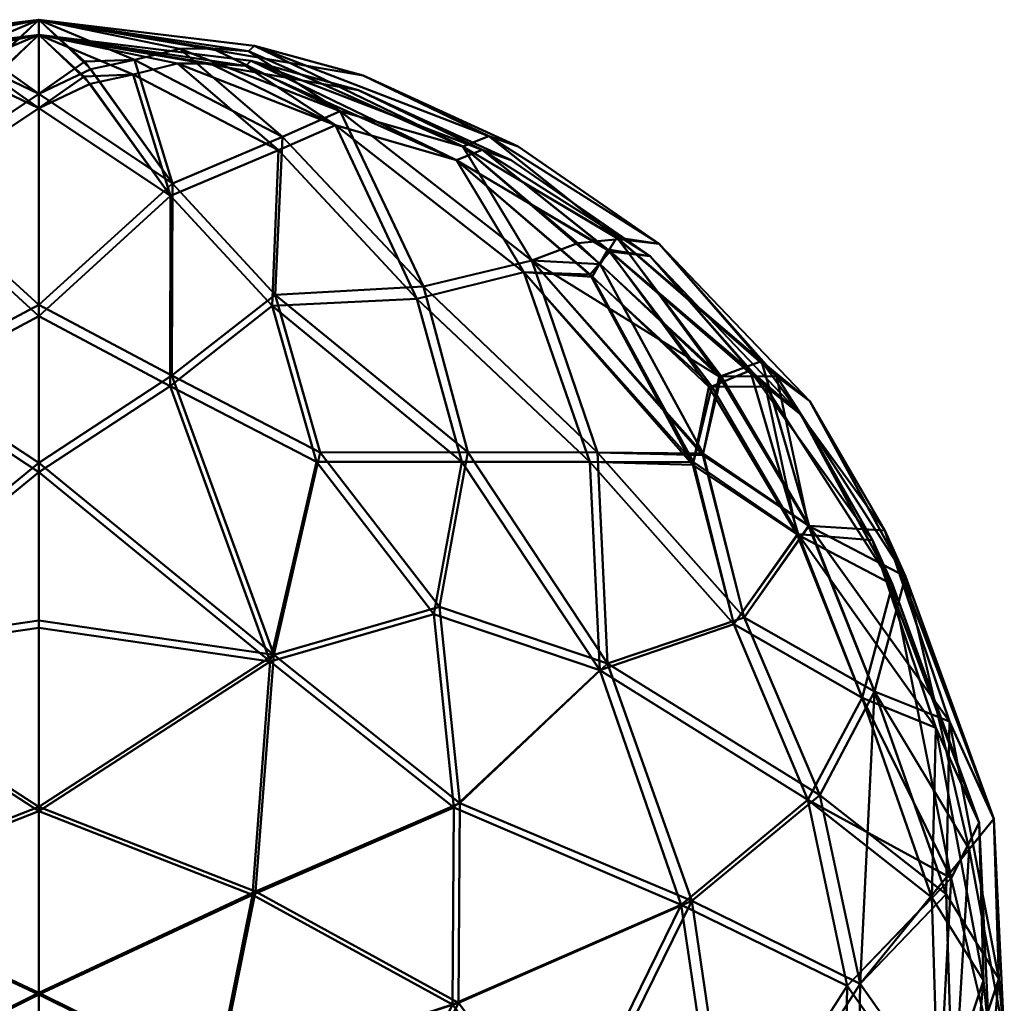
# Model space of a CAD drawing. Header units: millimetres. Extents: x -1875 to 2125, y -150 to 301.
# Tile 7 of 8: x 124 to 200, y 225 to 301. Entities that reach past the tile are written whole.
import ezdxf

# ---------------------------------------------------------------- set-up
doc = ezdxf.new("R2010")
doc.units = ezdxf.units.MM
doc.layers.add('E-LITE-EQPM', color=33, linetype='Continuous', lineweight=40)

msp = doc.modelspace()

# ---------------------------------------------------------------- meshes
at = {"layer": 'E-LITE-EQPM'}
mesh = msp.add_polyface(dxfattribs=at)
corners = [(106.188, 291.866, 1739.617), (117.61, 297.822, 1749.962), (114.672, 288.263, 1729.595), (117.61, 297.822, 1790.038), (121.46, 297.686, 1791.519), (125, 300.927, 1770), (108.805, 298.498, 1779.806), (125, 300.927, 1770), (108.346, 298.901, 1774.739), (114.672, 288.263, 1810.405), (125, 295.198, 1798.748), (114.124, 298.677, 1755.37), (125, 300.927, 1770), (99.945, 296.618, 1770), (101.719, 293.859, 1748.361), (120.989, 297.107, 1746.714), (125, 300.927, 1770), (125, 297.32, 1751.902), (125, 295.198, 1741.252), (92.229, 291.122, 1752.661), (108.346, 298.901, 1765.261), (108.805, 298.498, 1760.194), (90.236, 291.93, 1762.248), (95.281, 280.295, 1812.259), (106.188, 291.866, 1800.383), (101.719, 293.859, 1791.639), (125, 300.927, 1770), (90.236, 291.93, 1777.752), (92.229, 291.122, 1787.339), (125, 298.062, 1784.374), (125, 300.927, 1770), (111.579, 298.7, 1757.799), (125, 300.927, 1770), (95.281, 280.295, 1727.741), (125, 300.927, 1770), (111.579, 298.7, 1782.201), (114.124, 298.677, 1784.63), (125, 300.927, 1770), (125, 300.927, 1770), (125, 300.927, 1770), (125, 300.927, 1770)]
mesh.append_faces([[corners[k] for k in face] for face in [(21, 20, 30)]], dxfattribs={"vtx0": -1})
mesh.append_faces([[corners[k] for k in face] for face in [(3, 4, 5), (16, 15, 1)]], dxfattribs={"vtx0": -1, "vtx1": -1})
mesh.append_faces([[corners[k] for k in face] for face in [(0, 1, 2), (4, 9, 10), (1, 0, 11), (11, 0, 14), (19, 20, 21), (13, 20, 22), (23, 24, 25), (27, 28, 8), (14, 19, 21), (22, 20, 19), (21, 31, 14), (33, 14, 0), (1, 15, 2), (2, 15, 18), (27, 8, 13), (6, 8, 28), (25, 6, 28), (35, 6, 25), (25, 24, 36), (3, 36, 24), (9, 3, 24), (31, 11, 14), (25, 36, 35), (9, 4, 3)]], dxfattribs={"vtx0": -1, "vtx1": -1, "vtx2": -1})
mesh.append_faces([[corners[k] for k in face] for face in [(15, 16, 17, 18), (4, 10, 29, 5)]], dxfattribs={"vtx0": -1, "vtx3": -1})
mesh.append_faces([[corners[k] for k in face] for face in [(26, 20, 13), (34, 1, 11), (39, 35, 36), (40, 6, 35)]], dxfattribs={"vtx1": -1})
mesh.append_faces([[corners[k] for k in face] for face in [(6, 7, 8), (8, 12, 13), (31, 32, 11), (3, 37, 36), (21, 38, 31)]], dxfattribs={"vtx2": -1})
mesh = msp.add_polyface(dxfattribs=at)
corners = [(143.812, 291.866, 1800.383), (132.39, 297.822, 1790.038), (135.328, 288.263, 1810.405), (132.39, 297.822, 1749.962), (128.54, 297.686, 1748.481), (125, 300.927, 1770), (141.195, 298.498, 1760.194), (125, 300.927, 1770), (141.654, 298.901, 1765.261), (135.328, 288.263, 1729.595), (125, 295.198, 1741.252), (135.876, 298.677, 1784.63), (125, 300.927, 1770), (150.055, 296.618, 1770), (148.281, 293.859, 1791.639), (129.011, 297.107, 1793.286), (125, 300.927, 1770), (125, 297.32, 1788.098), (125, 295.198, 1798.748), (157.771, 291.122, 1787.339), (141.654, 298.901, 1774.739), (141.195, 298.498, 1779.806), (159.764, 291.93, 1777.752), (154.719, 280.295, 1727.741), (143.812, 291.866, 1739.617), (148.281, 293.859, 1748.361), (125, 300.927, 1770), (159.764, 291.93, 1762.248), (157.771, 291.122, 1752.661), (125, 298.062, 1755.626), (125, 300.927, 1770), (138.421, 298.7, 1782.201), (125, 300.927, 1770), (125, 300.927, 1770), (138.421, 298.7, 1757.799), (135.876, 298.677, 1755.37), (125, 300.927, 1770), (125, 300.927, 1770), (125, 300.927, 1770), (125, 300.927, 1770)]
mesh.append_faces([[corners[k] for k in face] for face in [(21, 20, 30)]], dxfattribs={"vtx0": -1})
mesh.append_faces([[corners[k] for k in face] for face in [(3, 4, 5), (16, 15, 1)]], dxfattribs={"vtx0": -1, "vtx1": -1})
mesh.append_faces([[corners[k] for k in face] for face in [(0, 1, 2), (4, 9, 10), (1, 0, 11), (11, 0, 14), (19, 20, 21), (13, 20, 22), (23, 24, 25), (27, 28, 8), (14, 19, 21), (22, 20, 19), (21, 31, 14), (1, 15, 2), (2, 15, 18), (27, 8, 13), (6, 8, 28), (25, 6, 28), (34, 6, 25), (25, 24, 35), (3, 35, 24), (9, 3, 24), (31, 11, 14), (25, 35, 34), (9, 4, 3)]], dxfattribs={"vtx0": -1, "vtx1": -1, "vtx2": -1})
mesh.append_faces([[corners[k] for k in face] for face in [(15, 16, 17, 18), (4, 10, 29, 5)]], dxfattribs={"vtx0": -1, "vtx3": -1})
mesh.append_faces([[corners[k] for k in face] for face in [(26, 20, 13), (33, 1, 11), (38, 34, 35), (39, 6, 34)]], dxfattribs={"vtx1": -1})
mesh.append_faces([[corners[k] for k in face] for face in [(6, 7, 8), (8, 12, 13), (31, 32, 11), (3, 36, 35), (21, 37, 31)]], dxfattribs={"vtx2": -1})
mesh = msp.add_polyface(dxfattribs=at)
corners = [(106.497, 290.84, 1799.883), (117.724, 296.696, 1789.692), (114.834, 287.326, 1809.697), (121.505, 296.547, 1748.796), (114.834, 287.326, 1730.303), (125, 294.092, 1741.672), (114.296, 297.533, 1784.39), (121.042, 295.979, 1792.936), (125, 299.744, 1770), (125, 296.19, 1787.815), (125, 294.092, 1798.328), (125, 299.744, 1770), (108.599, 297.748, 1774.666), (100.31, 295.493, 1770), (92.72, 290.071, 1787.105), (109.049, 297.349, 1779.665), (102.089, 292.788, 1791.302), (90.753, 290.87, 1777.648), (108.599, 297.748, 1765.334), (125, 299.744, 1770), (90.753, 290.87, 1762.352), (92.72, 290.071, 1752.895), (95.798, 279.354, 1728.265), (106.497, 290.84, 1740.117), (102.089, 292.788, 1748.698), (125, 299.744, 1770), (117.724, 296.696, 1750.308), (125, 296.918, 1755.836), (109.049, 297.349, 1760.335), (125, 299.744, 1770), (125, 299.744, 1770), (111.776, 297.548, 1782.024), (125, 299.744, 1770), (95.798, 279.354, 1811.735), (125, 299.744, 1770), (111.776, 297.548, 1757.976), (114.296, 297.533, 1755.61), (125, 299.744, 1770), (125, 299.744, 1770), (125, 299.744, 1770), (125, 299.744, 1770)]
mesh.append_faces([[corners[k] for k in face] for face in [(13, 18, 19), (18, 28, 29), (15, 12, 30)]], dxfattribs={"vtx0": -1})
mesh.append_faces([[corners[k] for k in face] for face in [(8, 7, 1)]], dxfattribs={"vtx0": -1, "vtx1": -1})
mesh.append_faces([[corners[k] for k in face] for face in [(0, 1, 2), (3, 4, 5), (1, 0, 6), (14, 15, 16), (6, 0, 16), (14, 12, 15), (13, 12, 17), (20, 21, 18), (22, 23, 24), (17, 12, 14), (15, 31, 16), (33, 16, 0), (1, 7, 2), (2, 7, 10), (20, 18, 13), (28, 18, 21), (24, 28, 21), (35, 28, 24), (24, 23, 36), (26, 36, 23), (4, 26, 23), (31, 6, 16), (24, 36, 35), (4, 3, 26)]], dxfattribs={"vtx0": -1, "vtx1": -1, "vtx2": -1})
mesh.append_faces([[corners[k] for k in face] for face in [(3, 25, 26)]], dxfattribs={"vtx0": -1, "vtx2": -1})
mesh.append_faces([[corners[k] for k in face] for face in [(7, 8, 9, 10), (3, 5, 27, 25)]], dxfattribs={"vtx0": -1, "vtx3": -1})
mesh.append_faces([[corners[k] for k in face] for face in [(11, 12, 13), (34, 1, 6), (39, 35, 36), (40, 28, 35)]], dxfattribs={"vtx1": -1})
mesh.append_faces([[corners[k] for k in face] for face in [(31, 32, 6), (26, 37, 36), (15, 38, 31)]], dxfattribs={"vtx2": -1})
mesh = msp.add_polyface(dxfattribs=at)
corners = [(143.503, 290.84, 1740.117), (132.276, 296.696, 1750.308), (135.166, 287.326, 1730.303), (128.495, 296.547, 1791.204), (135.166, 287.326, 1809.697), (125, 294.092, 1798.328), (135.704, 297.533, 1755.61), (128.958, 295.979, 1747.064), (125, 299.744, 1770), (125, 296.19, 1752.185), (125, 294.092, 1741.672), (125, 299.744, 1770), (141.401, 297.748, 1765.334), (149.69, 295.493, 1770), (157.28, 290.071, 1752.895), (140.951, 297.349, 1760.335), (147.911, 292.788, 1748.698), (159.247, 290.87, 1762.352), (141.401, 297.748, 1774.666), (125, 299.744, 1770), (159.247, 290.87, 1777.648), (157.28, 290.071, 1787.105), (125, 299.744, 1770), (132.276, 296.696, 1789.692), (125, 296.918, 1784.164), (140.951, 297.349, 1779.665), (125, 299.744, 1770), (125, 299.744, 1770), (138.224, 297.548, 1757.976), (125, 299.744, 1770), (154.202, 279.354, 1728.265), (125, 299.744, 1770), (147.911, 292.788, 1791.302), (138.224, 297.548, 1782.024), (143.503, 290.84, 1799.883), (135.704, 297.533, 1784.39), (125, 299.744, 1770), (125, 299.744, 1770), (125, 299.744, 1770), (125, 299.744, 1770)]
mesh.append_faces([[corners[k] for k in face] for face in [(13, 18, 19), (18, 25, 26), (15, 12, 27)]], dxfattribs={"vtx0": -1})
mesh.append_faces([[corners[k] for k in face] for face in [(8, 7, 1)]], dxfattribs={"vtx0": -1, "vtx1": -1})
mesh.append_faces([[corners[k] for k in face] for face in [(0, 1, 2), (3, 4, 5), (1, 0, 6), (14, 15, 16), (6, 0, 16), (14, 12, 15), (13, 12, 17), (20, 21, 18), (17, 12, 14), (15, 28, 16), (30, 16, 0), (1, 7, 2), (2, 7, 10), (20, 18, 13), (25, 18, 21), (32, 25, 21), (33, 25, 32), (32, 34, 35), (23, 35, 34), (4, 23, 34), (28, 6, 16), (32, 35, 33), (4, 3, 23)]], dxfattribs={"vtx0": -1, "vtx1": -1, "vtx2": -1})
mesh.append_faces([[corners[k] for k in face] for face in [(3, 22, 23)]], dxfattribs={"vtx0": -1, "vtx2": -1})
mesh.append_faces([[corners[k] for k in face] for face in [(7, 8, 9, 10), (3, 5, 24, 22)]], dxfattribs={"vtx0": -1, "vtx3": -1})
mesh.append_faces([[corners[k] for k in face] for face in [(11, 12, 13), (31, 1, 6), (38, 33, 35), (39, 25, 33)]], dxfattribs={"vtx1": -1})
mesh.append_faces([[corners[k] for k in face] for face in [(28, 29, 6), (23, 36, 35), (15, 37, 28)]], dxfattribs={"vtx2": -1})
mesh = msp.add_polyface(dxfattribs=at)
corners = [(148.281, 293.859, 1748.361), (163.094, 282.323, 1738.482), (154.719, 280.295, 1727.741), (163.094, 282.323, 1801.518), (157.771, 291.122, 1787.339), (148.281, 293.859, 1791.639), (154.719, 280.295, 1812.259), (168.178, 267.488, 1815.092), (176.339, 267.411, 1734.386), (168.377, 282.037, 1745.607), (177.735, 273.388, 1745.681), (159.764, 291.93, 1762.248), (169.674, 284.083, 1754.284), (157.771, 291.122, 1752.661), (180.843, 274.547, 1758.058), (184.596, 271.455, 1769.331), (190.375, 261.458, 1760.585), (159.764, 291.93, 1777.752), (169.803, 283.975, 1785.752), (172.944, 283.601, 1770), (177.568, 273.359, 1794.735), (181.999, 273.389, 1781.111), (166.653, 283.656, 1793.609), (176.306, 267.268, 1805.828), (162.046, 291.122, 1771.477), (150.055, 296.618, 1770), (168.178, 267.488, 1724.909), (158.145, 267.493, 1717.098), (158.145, 267.493, 1822.902), (184.475, 261.797, 1798.303), (184.533, 261.821, 1741.85), (191.991, 257.882, 1780.774)]
mesh.append_faces([[corners[k] for k in face] for face in [(0, 1, 2), (3, 4, 5), (6, 7, 3), (8, 9, 10), (9, 8, 1), (11, 12, 13), (14, 10, 12), (15, 16, 14), (17, 18, 19), (20, 21, 18), (22, 20, 18), (6, 3, 5), (3, 7, 23), (18, 17, 4), (24, 25, 17), (24, 11, 25), (1, 0, 13), (13, 12, 9), (1, 26, 2), (2, 26, 27), (7, 6, 28), (22, 18, 4), (29, 21, 20), (19, 18, 21), (1, 8, 26), (30, 10, 14), (19, 12, 11), (9, 12, 10), (12, 19, 14), (15, 19, 21), (19, 15, 14), (31, 15, 21), (3, 23, 20), (13, 9, 1), (17, 19, 24), (11, 24, 19), (4, 3, 22), (20, 22, 3)]], dxfattribs={"vtx0": -1, "vtx1": -1, "vtx2": -1})
mesh = msp.add_polyface(dxfattribs=at)
corners = [(168.969, 283.161, 1754.509), (167.766, 281.064, 1745.916), (176.999, 272.581, 1746.157), (162.471, 281.42, 1738.928), (157.28, 290.071, 1752.895), (147.911, 292.788, 1748.698), (176.782, 272.544, 1794.383), (169.134, 283.022, 1785.537), (181.151, 272.583, 1780.927), (162.471, 281.42, 1801.072), (154.202, 279.354, 1811.735), (147.911, 292.788, 1791.302), (154.202, 279.354, 1728.265), (167.571, 266.759, 1725.621), (175.555, 266.534, 1805.275), (167.596, 281.224, 1794.018), (183.677, 261.167, 1742.355), (175.598, 266.72, 1735.002), (172.236, 282.652, 1770), (159.247, 290.87, 1762.352), (179.982, 273.814, 1758.476), (157.28, 290.071, 1787.105), (159.247, 290.87, 1777.648), (161.502, 290.071, 1768.541), (149.69, 295.493, 1770), (167.571, 266.759, 1814.379), (157.687, 266.753, 1822.095), (157.687, 266.753, 1717.905), (183.903, 270.414, 1769.421), (189.442, 260.71, 1760.7), (183.602, 261.135, 1797.842)]
mesh.append_faces([[corners[k] for k in face] for face in [(0, 1, 2), (3, 4, 5), (6, 7, 8), (9, 10, 11), (12, 13, 3), (14, 9, 15), (16, 2, 17), (0, 18, 19), (2, 20, 0), (7, 21, 22), (12, 3, 5), (3, 13, 17), (0, 19, 4), (23, 24, 19), (23, 22, 24), (9, 11, 21), (21, 7, 15), (9, 25, 10), (26, 10, 25), (12, 27, 13), (17, 2, 1), (18, 7, 22), (15, 7, 6), (7, 18, 8), (18, 20, 28), (1, 4, 3), (16, 20, 2), (28, 20, 29), (18, 0, 20), (18, 28, 8), (9, 14, 25), (30, 6, 8), (4, 1, 0), (17, 1, 3), (19, 18, 23), (22, 23, 18), (14, 15, 6), (21, 15, 9)]], dxfattribs={"vtx0": -1, "vtx1": -1, "vtx2": -1})
mesh = msp.add_polyface(dxfattribs=at)
corners = [(106.858, 251.836, 1838.004), (92.47, 240.383, 1836.014), (108.267, 233.561, 1842.71), (125, 254.487, 1839.349), (125, 266.687, 1831.227), (114.672, 288.263, 1729.595), (114.731, 273.418, 1712.867), (106.744, 279.652, 1720.957), (101.719, 293.859, 1791.639), (86.906, 282.323, 1801.518), (95.281, 280.295, 1812.259), (92.47, 240.383, 1703.986), (106.858, 251.836, 1701.996), (108.267, 233.561, 1697.29), (103.26, 267.488, 1711.476), (94.032, 255.553, 1708.451), (114.672, 288.263, 1810.405), (106.744, 279.652, 1819.043), (114.731, 273.418, 1827.133), (125, 240.105, 1842.175), (103.26, 267.488, 1828.524), (94.032, 255.553, 1831.549), (125, 240.105, 1697.825), (125, 266.687, 1708.773), (125, 278.888, 1716.895), (106.188, 291.866, 1739.617), (91.855, 267.493, 1717.098), (106.188, 291.866, 1800.383), (125, 278.888, 1823.105), (125, 287.043, 1810.927), (125, 295.198, 1798.748), (91.855, 267.493, 1822.902), (95.281, 280.295, 1727.741), (125, 254.487, 1700.651), (125, 295.198, 1741.252), (125, 287.043, 1729.073)]
mesh.append_faces([[corners[k] for k in face] for face in [(28, 18, 4), (33, 12, 23), (22, 12, 33)]], dxfattribs={"vtx0": -1, "vtx1": -1})
mesh.append_faces([[corners[k] for k in face] for face in [(0, 1, 2), (5, 6, 7), (8, 9, 10), (11, 12, 13), (6, 12, 14), (14, 12, 15), (16, 17, 18), (0, 20, 21), (0, 2, 19), (4, 18, 0), (11, 15, 12), (12, 22, 13), (23, 12, 6), (21, 1, 0), (7, 25, 5), (15, 26, 14), (27, 10, 17), (17, 20, 18), (21, 20, 31), (17, 31, 20), (7, 26, 32), (16, 18, 28), (0, 18, 20), (27, 17, 16), (31, 17, 10), (7, 6, 14), (5, 24, 6), (26, 7, 14), (25, 7, 32)]], dxfattribs={"vtx0": -1, "vtx1": -1, "vtx2": -1})
mesh.append_faces([[corners[k] for k in face] for face in [(0, 19, 3), (6, 24, 23)]], dxfattribs={"vtx0": -1, "vtx2": -1})
mesh.append_faces([[corners[k] for k in face] for face in [(16, 28, 29, 30), (5, 34, 35, 24)]], dxfattribs={"vtx0": -1, "vtx3": -1})
mesh.append_faces([[corners[k] for k in face] for face in [(3, 4, 0)]], dxfattribs={"vtx1": -1, "vtx2": -1})
mesh = msp.add_polyface(dxfattribs=at)
corners = [(143.142, 251.836, 1701.996), (157.53, 240.383, 1703.986), (141.733, 233.561, 1697.29), (125, 254.487, 1700.651), (125, 266.687, 1708.773), (135.328, 288.263, 1810.405), (135.269, 273.418, 1827.133), (143.256, 279.652, 1819.043), (157.53, 240.383, 1836.014), (143.142, 251.836, 1838.004), (141.733, 233.561, 1842.71), (146.74, 267.488, 1828.524), (155.968, 255.553, 1831.549), (135.269, 273.418, 1712.867), (146.74, 267.488, 1711.476), (125, 240.105, 1697.825), (155.968, 255.553, 1708.451), (125, 240.105, 1842.175), (125, 278.888, 1823.105), (125, 266.687, 1831.227), (154.719, 280.295, 1812.259), (148.281, 293.859, 1791.639), (143.812, 291.866, 1800.383), (158.145, 267.493, 1822.902), (143.812, 291.866, 1739.617), (154.719, 280.295, 1727.741), (143.256, 279.652, 1720.957), (135.328, 288.263, 1729.595), (125, 278.888, 1716.895), (125, 287.043, 1729.073), (125, 295.198, 1741.252), (158.145, 267.493, 1717.098), (125, 254.487, 1839.349), (125, 295.198, 1798.748), (125, 287.043, 1810.927)]
mesh.append_faces([[corners[k] for k in face] for face in [(32, 9, 19), (17, 9, 32)]], dxfattribs={"vtx0": -1, "vtx1": -1})
mesh.append_faces([[corners[k] for k in face] for face in [(0, 1, 2), (5, 6, 7), (8, 9, 10), (6, 9, 11), (11, 9, 12), (13, 14, 0), (0, 14, 16), (0, 2, 15), (4, 13, 0), (8, 12, 9), (9, 17, 10), (16, 1, 0), (20, 21, 22), (6, 5, 18), (7, 22, 5), (12, 23, 11), (24, 25, 26), (26, 14, 13), (16, 14, 31), (26, 31, 14), (7, 23, 20), (28, 27, 13), (26, 13, 27), (24, 26, 27), (31, 26, 25), (7, 6, 11), (9, 6, 19), (23, 7, 11), (22, 7, 20)]], dxfattribs={"vtx0": -1, "vtx1": -1, "vtx2": -1})
mesh.append_faces([[corners[k] for k in face] for face in [(0, 15, 3), (6, 18, 19), (13, 4, 28)]], dxfattribs={"vtx0": -1, "vtx2": -1})
mesh.append_faces([[corners[k] for k in face] for face in [(27, 28, 29, 30), (5, 33, 34, 18)]], dxfattribs={"vtx0": -1, "vtx3": -1})
mesh.append_faces([[corners[k] for k in face] for face in [(3, 4, 0)]], dxfattribs={"vtx1": -1, "vtx2": -1})
mesh = msp.add_polyface(dxfattribs=at)
corners = [(107.122, 251.322, 1836.967), (103.561, 266.759, 1827.638), (114.872, 272.607, 1826.28), (106.985, 278.806, 1818.252), (114.834, 287.326, 1809.697), (108.504, 233.299, 1841.572), (92.937, 240.033, 1834.977), (107.122, 251.322, 1703.033), (125, 253.937, 1701.703), (125, 265.97, 1709.692), (108.504, 233.299, 1698.428), (92.937, 240.033, 1705.023), (94.477, 254.986, 1830.605), (114.834, 287.326, 1730.303), (106.985, 278.806, 1721.748), (114.872, 272.607, 1713.72), (125, 239.76, 1841.057), (125, 278.002, 1822.318), (125, 265.97, 1830.308), (125, 239.76, 1698.943), (103.561, 266.759, 1712.362), (94.477, 254.986, 1709.395), (92.313, 266.753, 1822.095), (95.798, 279.354, 1811.735), (87.529, 281.42, 1801.072), (102.089, 292.788, 1791.302), (106.497, 290.84, 1799.883), (106.497, 290.84, 1740.117), (95.798, 279.354, 1728.265), (125, 278.002, 1717.682), (125, 286.047, 1729.677), (125, 294.092, 1741.672), (92.313, 266.753, 1717.905), (125, 253.937, 1838.297), (125, 294.092, 1798.328), (125, 286.047, 1810.323)]
mesh.append_faces([[corners[k] for k in face] for face in [(33, 0, 18), (29, 15, 9), (16, 0, 33)]], dxfattribs={"vtx0": -1, "vtx1": -1})
mesh.append_faces([[corners[k] for k in face] for face in [(0, 1, 2), (3, 4, 2), (0, 5, 6), (10, 7, 11), (1, 0, 12), (13, 14, 15), (6, 12, 0), (0, 16, 5), (7, 20, 21), (7, 10, 19), (9, 15, 7), (12, 22, 1), (21, 11, 7), (23, 24, 25), (4, 17, 2), (3, 26, 4), (23, 3, 22), (27, 28, 14), (14, 20, 15), (32, 21, 20), (32, 20, 14), (0, 2, 18), (2, 1, 3), (22, 3, 1), (26, 3, 23), (13, 15, 29), (7, 15, 20), (27, 14, 13), (32, 14, 28)]], dxfattribs={"vtx0": -1, "vtx1": -1, "vtx2": -1})
mesh.append_faces([[corners[k] for k in face] for face in [(7, 8, 9), (2, 17, 18), (7, 19, 8)]], dxfattribs={"vtx0": -1, "vtx2": -1})
mesh.append_faces([[corners[k] for k in face] for face in [(13, 29, 30, 31), (4, 34, 35, 17)]], dxfattribs={"vtx0": -1, "vtx3": -1})
mesh = msp.add_polyface(dxfattribs=at)
corners = [(142.878, 251.322, 1703.033), (146.439, 266.759, 1712.362), (135.128, 272.607, 1713.72), (143.015, 278.806, 1721.748), (135.166, 287.326, 1730.303), (141.496, 233.299, 1698.428), (157.063, 240.033, 1705.023), (142.878, 251.322, 1836.967), (125, 253.937, 1838.297), (125, 265.97, 1830.308), (141.496, 233.299, 1841.572), (157.063, 240.033, 1834.977), (154.202, 279.354, 1811.735), (143.503, 290.84, 1799.883), (147.911, 292.788, 1791.302), (155.523, 254.986, 1709.395), (135.128, 272.607, 1826.28), (135.166, 287.326, 1809.697), (143.015, 278.806, 1818.252), (125, 239.76, 1698.943), (125, 278.002, 1717.682), (125, 265.97, 1709.692), (125, 239.76, 1841.057), (146.439, 266.759, 1827.638), (155.523, 254.986, 1830.605), (157.687, 266.753, 1717.905), (143.503, 290.84, 1740.117), (154.202, 279.354, 1728.265), (125, 278.002, 1822.318), (125, 286.047, 1810.323), (125, 294.092, 1798.328), (157.687, 266.753, 1822.095), (125, 253.937, 1701.703), (125, 294.092, 1741.672), (125, 286.047, 1729.677)]
mesh.append_faces([[corners[k] for k in face] for face in [(32, 0, 21), (19, 0, 32)]], dxfattribs={"vtx0": -1, "vtx1": -1})
mesh.append_faces([[corners[k] for k in face] for face in [(0, 1, 2), (3, 4, 2), (0, 5, 6), (10, 7, 11), (12, 13, 14), (1, 0, 15), (16, 17, 18), (6, 15, 0), (0, 19, 5), (7, 23, 24), (7, 10, 22), (9, 16, 7), (15, 25, 1), (24, 11, 7), (2, 4, 20), (3, 26, 4), (27, 3, 25), (13, 12, 18), (18, 23, 16), (31, 24, 23), (31, 23, 18), (3, 2, 1), (0, 2, 21), (25, 3, 1), (26, 3, 27), (28, 17, 16), (23, 7, 16), (13, 18, 17), (31, 18, 12)]], dxfattribs={"vtx0": -1, "vtx1": -1, "vtx2": -1})
mesh.append_faces([[corners[k] for k in face] for face in [(7, 8, 9), (2, 20, 21), (7, 22, 8)]], dxfattribs={"vtx0": -1, "vtx2": -1})
mesh.append_faces([[corners[k] for k in face] for face in [(17, 28, 29, 30), (4, 33, 34, 20)]], dxfattribs={"vtx0": -1, "vtx3": -1})
mesh.append_faces([[corners[k] for k in face] for face in [(9, 28, 16)]], dxfattribs={"vtx1": -1, "vtx2": -1})
mesh = msp.add_polyface(dxfattribs=at)
corners = [(184.533, 261.821, 1741.85), (190.375, 261.458, 1760.585), (195.394, 246.688, 1754.55), (168.178, 267.488, 1815.092), (179.506, 254.729, 1812.714), (176.306, 267.268, 1805.828), (179.506, 254.729, 1727.286), (176.339, 267.411, 1734.386), (181.999, 273.389, 1781.111), (184.475, 261.797, 1798.303), (191.991, 257.882, 1780.774), (185.372, 240.986, 1728.126), (168.94, 251.18, 1714.714), (158.145, 267.493, 1717.098), (155.968, 255.553, 1708.451), (168.178, 267.488, 1724.909), (175.453, 232.837, 1714.939), (157.53, 240.383, 1703.986), (198.82, 239.177, 1770), (168.94, 251.18, 1825.286), (157.53, 240.383, 1836.014), (175.453, 232.837, 1825.061), (185.372, 240.986, 1811.874), (189.597, 248.998, 1800.329), (189.597, 248.998, 1739.671), (195.117, 233.35, 1744.435), (196.897, 236.811, 1788.367), (158.145, 267.493, 1822.902), (155.968, 255.553, 1831.549), (177.568, 273.359, 1794.735), (180.843, 274.547, 1758.058), (184.596, 271.455, 1769.331), (177.735, 273.388, 1745.681), (188.471, 226.418, 1809.952)]
mesh.append_faces([[corners[k] for k in face] for face in [(0, 1, 2), (3, 4, 5), (0, 6, 7), (8, 9, 10), (11, 12, 6), (13, 12, 14), (7, 6, 15), (12, 16, 17), (16, 12, 11), (18, 1, 10), (19, 20, 21), (19, 4, 3), (4, 22, 23), (6, 12, 15), (6, 24, 11), (2, 25, 24), (10, 23, 26), (27, 28, 19), (22, 19, 21), (5, 9, 29), (0, 30, 1), (13, 15, 12), (12, 17, 14), (20, 19, 28), (27, 19, 3), (31, 10, 1), (25, 11, 24), (0, 7, 32), (6, 0, 24), (22, 4, 19), (33, 23, 22), (24, 0, 2), (1, 18, 2), (10, 26, 18), (9, 4, 23), (4, 9, 5), (10, 9, 23)]], dxfattribs={"vtx0": -1, "vtx1": -1, "vtx2": -1})
mesh = msp.add_polyface(dxfattribs=at)
corners = [(189.442, 260.71, 1760.7), (197.678, 238.846, 1770), (190.987, 257.268, 1780.606), (167.571, 266.759, 1725.621), (178.701, 254.211, 1727.985), (175.598, 266.72, 1735.002), (184.427, 240.63, 1811.247), (168.346, 250.65, 1824.396), (178.701, 254.211, 1812.015), (157.687, 266.753, 1822.095), (155.523, 254.986, 1830.605), (194.013, 233.097, 1744.804), (188.621, 248.51, 1740.144), (184.427, 240.63, 1728.753), (179.982, 273.814, 1758.476), (183.677, 261.167, 1742.355), (168.346, 250.65, 1715.604), (157.063, 240.033, 1705.023), (174.646, 232.517, 1715.77), (174.646, 232.517, 1824.23), (157.063, 240.033, 1834.977), (194.328, 246.187, 1754.761), (195.515, 234.578, 1790.045), (188.621, 248.51, 1799.856), (183.602, 261.135, 1797.842), (181.151, 272.583, 1780.927), (183.903, 270.414, 1769.421), (175.555, 266.534, 1805.275), (167.571, 266.759, 1814.379), (155.523, 254.986, 1709.395), (157.687, 266.753, 1717.905), (176.782, 272.544, 1794.383)]
mesh.append_faces([[corners[k] for k in face] for face in [(0, 1, 2), (3, 4, 5), (6, 7, 8), (9, 7, 10), (11, 12, 13), (14, 15, 0), (16, 17, 18), (16, 4, 3), (4, 13, 12), (7, 19, 20), (19, 7, 6), (13, 16, 18), (11, 21, 12), (1, 22, 2), (2, 23, 24), (2, 25, 26), (8, 27, 24), (8, 7, 28), (27, 8, 28), (8, 23, 6), (24, 25, 2), (17, 16, 29), (30, 16, 3), (16, 30, 29), (7, 20, 10), (7, 9, 28), (13, 4, 16), (15, 4, 12), (4, 15, 5), (15, 12, 21), (22, 6, 23), (21, 0, 15), (1, 0, 21), (22, 23, 2), (2, 26, 0), (24, 27, 31), (8, 24, 23)]], dxfattribs={"vtx0": -1, "vtx1": -1, "vtx2": -1})
mesh = msp.add_polyface(dxfattribs=at)
corners = [(188.471, 226.418, 1730.048), (195.117, 233.35, 1744.435), (195.672, 216.206, 1746.849), (188.471, 226.418, 1809.952), (175.453, 232.837, 1825.061), (178.665, 211.07, 1820.243), (197.311, 206.563, 1765.394), (187.47, 189.823, 1749.532), (191.913, 202.612, 1745.421), (179.817, 193.894, 1730.075), (166.676, 197.218, 1714.647), (178.665, 211.07, 1719.757), (179.817, 193.894, 1809.925), (188.176, 208.456, 1806.45), (188.176, 208.456, 1733.55), (199.193, 226.791, 1759.064), (175.453, 232.837, 1714.939), (185.372, 240.986, 1728.126), (187.47, 189.823, 1790.468), (196.922, 207.436, 1780.499), (192.696, 202.611, 1792.33), (199.62, 222.331, 1776.626), (196.897, 236.811, 1788.367), (195.672, 216.206, 1793.151), (189.371, 187.437, 1770), (185.372, 240.986, 1811.874), (195.394, 246.688, 1754.55), (198.82, 239.177, 1770), (189.597, 248.998, 1800.329)]
mesh.append_faces([[corners[k] for k in face] for face in [(0, 1, 2), (3, 4, 5), (6, 7, 8), (9, 10, 11), (12, 13, 5), (14, 9, 11), (1, 15, 2), (9, 14, 8), (0, 11, 16), (0, 2, 14), (0, 17, 1), (15, 6, 2), (18, 19, 20), (21, 22, 23), (24, 6, 19), (5, 13, 3), (22, 3, 23), (3, 25, 4), (0, 14, 11), (8, 14, 2), (20, 12, 18), (3, 13, 23), (16, 17, 0), (1, 26, 15), (15, 26, 27), (27, 21, 15), (21, 6, 15), (6, 21, 19), (22, 21, 27), (21, 23, 19), (22, 28, 3), (20, 19, 23), (24, 19, 18), (23, 13, 20), (12, 20, 13), (6, 8, 2), (9, 8, 7)]], dxfattribs={"vtx0": -1, "vtx1": -1, "vtx2": -1})
mesh = msp.add_polyface(dxfattribs=at)
corners = [(187.464, 226.265, 1730.666), (174.646, 232.517, 1715.77), (177.8, 211.146, 1720.576), (198.439, 222.245, 1776.502), (195.759, 207.62, 1780.35), (194.542, 216.241, 1792.783), (197.678, 238.846, 1770), (195.515, 234.578, 1790.045), (178.92, 194.251, 1809.221), (165.987, 197.504, 1824.417), (177.8, 211.146, 1819.424), (178.92, 194.251, 1730.779), (187.156, 208.591, 1734.15), (198.022, 226.675, 1759.216), (194.542, 216.241, 1747.217), (196.14, 206.743, 1765.51), (190.825, 202.838, 1745.854), (186.413, 190.241, 1749.899), (188.261, 187.886, 1770), (194.013, 233.097, 1744.804), (187.156, 208.591, 1805.85), (194.328, 246.187, 1754.761), (191.575, 202.84, 1791.997), (187.464, 226.265, 1809.334), (174.646, 232.517, 1824.23), (184.427, 240.63, 1811.247), (184.427, 240.63, 1728.753), (186.413, 190.241, 1790.101)]
mesh.append_faces([[corners[k] for k in face] for face in [(0, 1, 2), (3, 4, 5), (6, 3, 7), (8, 9, 10), (11, 12, 2), (13, 14, 15), (12, 16, 14), (17, 18, 15), (2, 12, 0), (19, 0, 14), (20, 8, 10), (21, 13, 6), (8, 20, 22), (23, 10, 24), (23, 5, 20), (23, 25, 7), (0, 26, 1), (16, 11, 17), (0, 12, 14), (23, 20, 10), (22, 5, 4), (19, 26, 0), (24, 25, 23), (13, 19, 14), (13, 21, 19), (16, 15, 14), (3, 6, 13), (4, 18, 27), (15, 4, 3), (15, 3, 13), (7, 3, 5), (23, 7, 5), (18, 4, 15), (22, 4, 27), (8, 22, 27), (20, 5, 22), (11, 16, 12), (15, 16, 17)]], dxfattribs={"vtx0": -1, "vtx1": -1, "vtx2": -1})
mesh = msp.add_polyface(dxfattribs=at)
corners = [(111.236, 218.883, 1843.389), (92.568, 224.934, 1837.618), (99.401, 211.07, 1838.913), (102.648, 195.143, 1834.635), (112.447, 204.189, 1840.675), (92.47, 240.383, 1836.014), (108.267, 233.561, 1842.71), (92.568, 224.934, 1702.382), (74.547, 232.837, 1714.939), (92.47, 240.383, 1703.986), (112.447, 204.189, 1699.325), (99.401, 211.07, 1701.087), (111.236, 218.883, 1696.611), (71.335, 211.07, 1719.757), (83.324, 197.218, 1714.647), (70.183, 193.894, 1730.075), (108.267, 233.561, 1697.29), (84.035, 213.492, 1708.419), (112.402, 183.056, 1709.764), (125, 196.99, 1700.807), (83.324, 197.218, 1825.353), (84.035, 213.492, 1831.581), (71.335, 211.07, 1820.243), (74.547, 232.837, 1825.061), (102.648, 195.143, 1705.365), (112.402, 183.056, 1830.236), (125, 196.99, 1839.193), (125, 211.357, 1842.096), (125, 225.723, 1845), (125, 211.357, 1697.904), (125, 225.723, 1695), (125, 240.105, 1842.175), (125, 240.105, 1697.825)]
mesh.append_faces([[corners[k] for k in face] for face in [(29, 12, 30)]], dxfattribs={"vtx0": -1, "vtx1": -1})
mesh.append_faces([[corners[k] for k in face] for face in [(0, 1, 2), (2, 3, 4), (5, 1, 6), (7, 8, 9), (10, 11, 12), (13, 14, 15), (7, 16, 12), (14, 17, 11), (18, 10, 19), (20, 21, 22), (21, 23, 22), (21, 20, 2), (2, 1, 21), (21, 1, 23), (4, 0, 2), (23, 1, 5), (17, 14, 13), (24, 14, 11), (8, 17, 13), (7, 11, 17), (8, 7, 17), (7, 9, 16), (4, 25, 26), (20, 3, 2), (0, 6, 1), (0, 4, 27), (28, 6, 0), (24, 11, 10), (11, 7, 12), (12, 29, 10), (16, 30, 12)]], dxfattribs={"vtx0": -1, "vtx1": -1, "vtx2": -1})
mesh.append_faces([[corners[k] for k in face] for face in [(0, 27, 28), (4, 26, 27), (6, 28, 31)]], dxfattribs={"vtx0": -1, "vtx2": -1})
mesh.append_faces([[corners[k] for k in face] for face in [(29, 19, 10), (32, 30, 16)]], dxfattribs={"vtx1": -1, "vtx2": -1})
mesh = msp.add_polyface(dxfattribs=at)
corners = [(84.013, 197.504, 1824.417), (84.683, 213.493, 1830.573), (99.787, 211.146, 1837.786), (93.038, 224.804, 1836.53), (108.504, 233.299, 1841.572), (111.413, 218.849, 1842.211), (71.08, 194.251, 1809.221), (72.2, 211.146, 1819.424), (112.651, 204.396, 1839.52), (75.354, 232.517, 1824.23), (92.937, 240.033, 1834.977), (103.032, 195.461, 1706.452), (112.651, 204.396, 1700.48), (99.787, 211.146, 1702.214), (111.413, 218.849, 1697.789), (93.038, 224.804, 1703.47), (108.504, 233.299, 1698.428), (92.937, 240.033, 1705.023), (112.614, 183.541, 1829.153), (125, 197.281, 1838.033), (71.08, 194.251, 1730.779), (84.013, 197.504, 1715.583), (72.2, 211.146, 1720.576), (84.683, 213.493, 1709.427), (103.032, 195.461, 1833.548), (125, 225.583, 1696.183), (125, 239.76, 1698.943), (75.354, 232.517, 1715.77), (125, 211.432, 1840.925), (125, 225.583, 1843.817), (112.614, 183.541, 1710.847), (125, 197.281, 1701.967), (125, 211.432, 1699.075), (125, 239.76, 1841.057)]
mesh.append_faces([[corners[k] for k in face] for face in [(28, 5, 29)]], dxfattribs={"vtx0": -1, "vtx1": -1})
mesh.append_faces([[corners[k] for k in face] for face in [(0, 1, 2), (3, 4, 5), (0, 6, 7), (8, 2, 5), (9, 3, 1), (3, 9, 10), (11, 12, 13), (14, 15, 13), (15, 16, 17), (18, 8, 19), (20, 21, 22), (21, 23, 22), (1, 0, 7), (24, 0, 2), (9, 1, 7), (3, 2, 1), (3, 10, 4), (23, 27, 22), (23, 21, 13), (13, 15, 23), (23, 15, 27), (12, 14, 13), (27, 15, 17), (24, 2, 8), (2, 3, 5), (5, 28, 8), (4, 29, 5), (12, 30, 31), (21, 11, 13), (14, 16, 15), (14, 12, 32), (25, 16, 14)]], dxfattribs={"vtx0": -1, "vtx1": -1, "vtx2": -1})
mesh.append_faces([[corners[k] for k in face] for face in [(16, 25, 26), (14, 32, 25), (12, 31, 32)]], dxfattribs={"vtx0": -1, "vtx2": -1})
mesh.append_faces([[corners[k] for k in face] for face in [(28, 19, 8), (33, 29, 4)]], dxfattribs={"vtx1": -1, "vtx2": -1})
mesh = msp.add_polyface(dxfattribs=at)
corners = [(138.764, 218.883, 1696.611), (157.432, 224.934, 1702.382), (150.599, 211.07, 1701.087), (147.352, 195.143, 1705.365), (137.553, 204.189, 1699.325), (157.53, 240.383, 1703.986), (141.733, 233.561, 1697.29), (157.432, 224.934, 1837.618), (175.453, 232.837, 1825.061), (157.53, 240.383, 1836.014), (137.553, 204.189, 1840.675), (150.599, 211.07, 1838.913), (138.764, 218.883, 1843.389), (178.665, 211.07, 1820.243), (166.676, 197.218, 1825.353), (179.817, 193.894, 1809.925), (141.733, 233.561, 1842.71), (165.965, 213.492, 1831.581), (137.598, 183.056, 1830.236), (125, 196.99, 1839.193), (166.676, 197.218, 1714.647), (165.965, 213.492, 1708.419), (178.665, 211.07, 1719.757), (175.453, 232.837, 1714.939), (147.352, 195.143, 1834.635), (137.598, 183.056, 1709.764), (125, 196.99, 1700.807), (125, 211.357, 1697.904), (125, 225.723, 1695), (125, 211.357, 1842.096), (125, 225.723, 1845), (125, 240.105, 1697.825), (125, 240.105, 1842.175)]
mesh.append_faces([[corners[k] for k in face] for face in [(29, 12, 30)]], dxfattribs={"vtx0": -1, "vtx1": -1})
mesh.append_faces([[corners[k] for k in face] for face in [(0, 1, 2), (2, 3, 4), (5, 1, 6), (7, 8, 9), (10, 11, 12), (13, 14, 15), (7, 16, 12), (14, 17, 11), (18, 10, 19), (20, 21, 22), (21, 23, 22), (21, 20, 2), (2, 1, 21), (21, 1, 23), (4, 0, 2), (23, 1, 5), (17, 14, 13), (24, 14, 11), (8, 17, 13), (7, 11, 17), (8, 7, 17), (7, 9, 16), (4, 25, 26), (20, 3, 2), (0, 6, 1), (0, 4, 27), (28, 6, 0), (24, 11, 10), (11, 7, 12), (12, 29, 10), (16, 30, 12)]], dxfattribs={"vtx0": -1, "vtx1": -1, "vtx2": -1})
mesh.append_faces([[corners[k] for k in face] for face in [(0, 27, 28), (4, 26, 27), (6, 28, 31)]], dxfattribs={"vtx0": -1, "vtx2": -1})
mesh.append_faces([[corners[k] for k in face] for face in [(29, 19, 10), (32, 30, 16)]], dxfattribs={"vtx1": -1, "vtx2": -1})
mesh = msp.add_polyface(dxfattribs=at)
corners = [(165.987, 197.504, 1715.583), (165.317, 213.493, 1709.427), (150.213, 211.146, 1702.214), (156.962, 224.804, 1703.47), (141.496, 233.299, 1698.428), (138.587, 218.849, 1697.789), (178.92, 194.251, 1730.779), (177.8, 211.146, 1720.576), (137.349, 204.396, 1700.48), (174.646, 232.517, 1715.77), (157.063, 240.033, 1705.023), (146.968, 195.461, 1833.548), (137.349, 204.396, 1839.52), (150.213, 211.146, 1837.786), (138.587, 218.849, 1842.211), (156.962, 224.804, 1836.53), (141.496, 233.299, 1841.572), (157.063, 240.033, 1834.977), (137.386, 183.541, 1710.847), (125, 197.281, 1701.967), (165.987, 197.504, 1824.417), (165.317, 213.493, 1830.573), (177.8, 211.146, 1819.424), (146.968, 195.461, 1706.452), (125, 225.583, 1843.817), (125, 239.76, 1841.057), (174.646, 232.517, 1824.23), (125, 211.432, 1699.075), (125, 225.583, 1696.183), (137.386, 183.541, 1829.153), (125, 197.281, 1838.033), (125, 211.432, 1840.925), (125, 239.76, 1698.943)]
mesh.append_faces([[corners[k] for k in face] for face in [(27, 5, 28)]], dxfattribs={"vtx0": -1, "vtx1": -1})
mesh.append_faces([[corners[k] for k in face] for face in [(0, 1, 2), (3, 4, 5), (0, 6, 7), (8, 2, 5), (9, 3, 1), (3, 9, 10), (11, 12, 13), (14, 15, 13), (15, 16, 17), (18, 8, 19), (20, 21, 22), (1, 0, 7), (23, 0, 2), (9, 1, 7), (3, 2, 1), (3, 10, 4), (21, 26, 22), (21, 20, 13), (13, 15, 21), (21, 15, 26), (12, 14, 13), (26, 15, 17), (23, 2, 8), (2, 3, 5), (5, 27, 8), (4, 28, 5), (12, 29, 30), (20, 11, 13), (14, 16, 15), (14, 12, 31), (24, 16, 14)]], dxfattribs={"vtx0": -1, "vtx1": -1, "vtx2": -1})
mesh.append_faces([[corners[k] for k in face] for face in [(16, 24, 25), (14, 31, 24), (12, 30, 31)]], dxfattribs={"vtx0": -1, "vtx2": -1})
mesh.append_faces([[corners[k] for k in face] for face in [(27, 19, 8), (32, 28, 4)]], dxfattribs={"vtx1": -1, "vtx2": -1})

doc.saveas('drawing.dxf')
